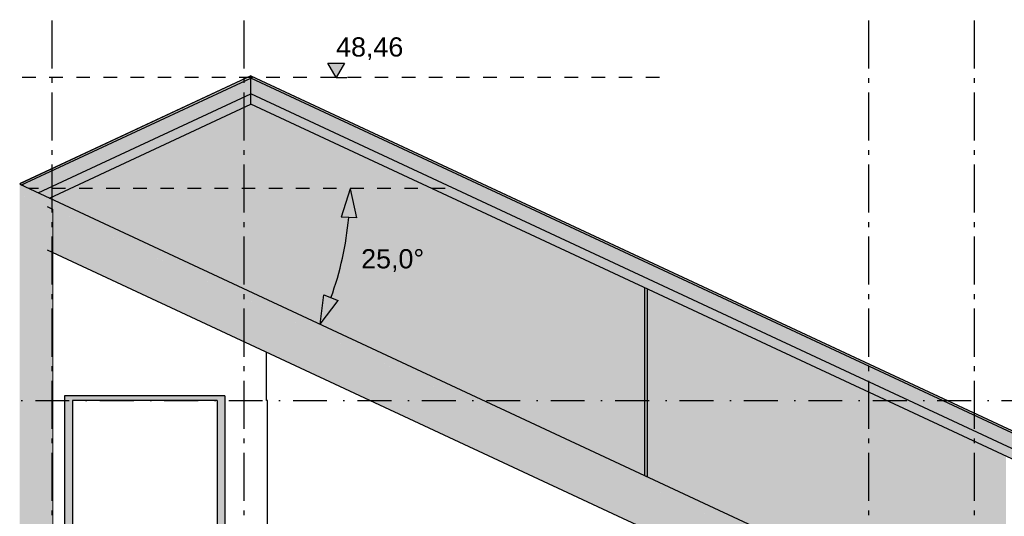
# Model space of a CAD drawing. Header units: millimetres. Extents: x 165469 to 203387225, y -6480348228 to 105421.
# Tile 13 of 67: x 198558952 to 198569199, y -6480304217 to -6480299047. Entities that reach past the tile are written whole.
import ezdxf
from ezdxf.enums import TextEntityAlignment as Align

# ---------------------------------------------------------------- set-up
doc = ezdxf.new("R2010")
doc.units = ezdxf.units.MM
doc.header["$LTSCALE"] = 0.5
doc.header["$MEASUREMENT"] = 0
for name, pattern in [('Akselinje', [1500, 1000, -200, 100, -200]), ('PLINE', [0]), ('Prikk & stiplet', [1340.555525, 705.555534, -352.777767, 0, -282.222223]), ('Små Stiplet', [564.444444, 282.222222, -282.222222])]:
    doc.linetypes.add(name, pattern=pattern)
for name, color, linetype in [('23-- Yttervegger (Skravur)(Nye konstruksjoner)', 7, 'Continuous'), ('23-- Yttervegger(Nye konstruksjoner)', 7, 'Continuous'), ('24-- Innervegger(Nye konstruksjoner)', 7, 'Continuous'), ('26-- Yttertak (Skravur)(Nye konstruksjoner)', 7, 'Continuous'), ('26-- Yttertak(Nye konstruksjoner)', 7, 'Continuous'), ('265- Gesimser_ takrenner og nedløp(Nye konstruksjoner)', 7, 'Continuous'), ('269- Andre deler av yttertak(Nye konstruksjoner)', 7, 'Continuous'), ('621- Heiser (Skravur)(Nye konstruksjoner)', 7, 'Continuous'), ('621- Heiser(Nye konstruksjoner)', 7, 'Continuous'), ('82-- Modullinjer(Nye konstruksjoner)', 7, 'Continuous'), ('842-M___1_100 Målsetting bygning', 7, 'Continuous'), ('842-M___1_100 Målsetting bygning(Nye konstruksjoner)', 7, 'Continuous'), ('842-M___1_50 Målsetting bygning(Nye konstruksjoner)', 7, 'Continuous')]:
    doc.layers.add(name, color=color, linetype=linetype)
doc.layers.add('236- Innvendig kledning og overflate(Nye konstruksjoner)', color=7, linetype='Continuous', lineweight=0)
doc.styles.add('GENERATED_STYLE_1', font='arial.ttf')
doc.styles.add('GENERATED_STYLE_2', font='arial.ttf')
doc.dimstyles.new('GENERATED_STYLE__1', dxfattribs={"dimtxt": 200, "dimasz": 95, "dimexe": 0.18, "dimexo": 1000, "dimgap": 0, "dimtad": 1, "dimdec": 0, "dimzin": 0, "dimdsep": 46, "dimtxsty": 'GENERATED_STYLE_1', "dimblk": 'ARROWHEAD_6', "dimblk1": 'ARROWHEAD_6', "dimblk2": 'ARROWHEAD_6', "dimcen": 0.09, "dimclrd": 256, "dimclre": 256, "dimclrt": 256, "dimadec": 1, "dimazin": 0, "dimtfac": 1, "dimtdec": 4, "dimtmove": 0, "dimatfit": 3, "dimfxl": 1, "dimtolj": 1, "dimtzin": 0, "dimarcsym": 0})
doc.dimstyles.new('GENERATED_STYLE__2', dxfattribs={"dimtxt": 200, "dimasz": 293.719807, "dimexe": 0.18, "dimexo": 40, "dimgap": 0, "dimtad": 1, "dimtih": 1, "dimtoh": 1, "dimdec": 0, "dimzin": 0, "dimdsep": 46, "dimtxsty": 'GENERATED_STYLE_1', "dimblk": 'ARROWHEAD_5', "dimblk1": 'ARROWHEAD_5', "dimblk2": 'ARROWHEAD_5', "dimcen": 0.09, "dimclrd": 256, "dimclre": 256, "dimclrt": 256, "dimadec": 1, "dimazin": 0, "dimtfac": 1, "dimtdec": 4, "dimtmove": 0, "dimatfit": 3, "dimfxl": 1, "dimtolj": 1, "dimtzin": 0, "dimarcsym": 0})

# ---------------------------------------------------------------- blocks, each defined once
blk = doc.blocks.new('*D3', base_point=(192408356, -6480347812))
at = {"layer": '842-M___1_100 Målsetting bygning(Nye konstruksjoner)', "linetype": 'PLINE'}
for p, q in [((198558588, -6480300806), (198558588, -6480300731)), ((198558688, -6480300806), (198558495, -6480300806)), ((198558638, -6480300856), (198558538, -6480300756)), ((198558588, -6480310012), (198558588, -6480300806)), ((198558682, -6480310012), (198558488, -6480310012)), ((198558538, -6480309962), (198558638, -6480310062)), ((198558588, -6480310088), (198558588, -6480310012))]:
    blk.add_line(p, q, dxfattribs=at)
at = {"layer": '842-M___1_100 Målsetting bygning(Nye konstruksjoner)', "insert": (198558548, -6480305714), "char_height": 200, "attachment_point": 7, "rotation": 90, "style": 'GENERATED_STYLE_1'}
blk.add_mtext('\\A1;{\\pql;\\fArial|b0|i0|c0|p0;\\W1.000000;9230}', dxfattribs=at)
blk = doc.blocks.new('ARROWHEAD_6')
at = {"linetype": 'Continuous'}
for p, q in [((0, 0), (-1, 0)), ((-0.5, -0.5), (0.5, 0.5))]:
    blk.add_line(p, q, dxfattribs=at)
blk = doc.blocks.new('*D7', base_point=(192408356, -6480347812))
at = {"layer": '842-M___1_50 Målsetting bygning(Nye konstruksjoner)', "linetype": 'Continuous'}
for points in [[(198562390, -6480300809), (198562297, -6480301104), (198562457, -6480301111)], [(198562078, -6480302217), (198562266, -6480301971), (198562118, -6480301910)]]:
    blk.add_hatch(color=256, dxfattribs=at).paths.add_polyline_path(points)
at = {"layer": '842-M___1_50 Målsetting bygning(Nye konstruksjoner)', "linetype": 'PLINE'}
for p, q in [((198562390, -6480300809), (198562297, -6480301104)), ((198562390, -6480300809), (198562457, -6480301111)), ((198562457, -6480301111), (198562297, -6480301104)), ((198562078, -6480302217), (198562118, -6480301910)), ((198562118, -6480301910), (198562266, -6480301971)), ((198562078, -6480302217), (198562266, -6480301971))]:
    blk.add_line(p, q, dxfattribs=at)
blk.add_arc((198559059, -6480300809), 3331, 340.1378, 354.8622, dxfattribs=at)
at = {"layer": '842-M___1_50 Målsetting bygning(Nye konstruksjoner)', "insert": (198562506, -6480301673), "char_height": 200, "attachment_point": 7, "style": 'GENERATED_STYLE_1'}
blk.add_mtext('\\A1;{\\pql;\\fArial|b0|i0|c0|p0;\\W1.000000;25,0°}', dxfattribs=at)
blk = doc.blocks.new('ARROWHEAD_5')
at = {"linetype": 'Continuous'}
blk.add_hatch(color=256, dxfattribs=at).paths.add_polyline_path([(-1, 0.2679), (0, 0), (-1, -0.2679)])
blk.add_line((0, 0), (-1, 0), dxfattribs=at)
blk = doc.blocks.new('Standard grid marker[3]_3', base_point=(198568885, -6480291355))
at = {"layer": '82-- Modullinjer(Nye konstruksjoner)', "linetype": 'Akselinje'}
blk.add_line((198568885, -6480291555), (198568885, -6480311112), dxfattribs=at)
at = {"layer": '82-- Modullinjer(Nye konstruksjoner)', "style": 'GENERATED_STYLE_2'}
for tag, p in [('AC_MarkerText_1_0', (198568885, -6480290680)), ('AC_MarkerText_1_1', (198568885, -6480311638))]:
    blk.add_attdef(tag, text='', height=350, rotation=360, dxfattribs=at).set_placement(p, align=Align.TOP_CENTER)
blk = doc.blocks.new('Standard grid marker[4]_3', base_point=(198561285, -6480291355))
at = {"layer": '82-- Modullinjer(Nye konstruksjoner)', "linetype": 'Akselinje'}
blk.add_line((198561285, -6480291555), (198561285, -6480311112), dxfattribs=at)
at = {"layer": '82-- Modullinjer(Nye konstruksjoner)', "style": 'GENERATED_STYLE_2'}
for tag, p in [('AC_MarkerText_1_0', (198561285, -6480290680)), ('AC_MarkerText_1_1', (198561285, -6480311638))]:
    blk.add_attdef(tag, text='', height=350, rotation=360, dxfattribs=at).set_placement(p, align=Align.TOP_CENTER)
blk = doc.blocks.new('Standard grid marker[5]_3', base_point=(198559285.172509, -6480291355.090081))
at = {"layer": '82-- Modullinjer(Nye konstruksjoner)', "linetype": 'Akselinje'}
blk.add_line((198559285.172509, -6480291555.090081), (198559285.172509, -6480311112.5), dxfattribs=at)
at = {"layer": '82-- Modullinjer(Nye konstruksjoner)', "style": 'GENERATED_STYLE_2'}
for tag, p in [('AC_MarkerText_1_0', (198559285.172509, -6480290680.090107)), ('AC_MarkerText_1_1', (198559285.172509, -6480311637.500026))]:
    blk.add_attdef(tag, text='', height=350, rotation=360, dxfattribs=at).set_placement(p, align=Align.TOP_CENTER)
blk = doc.blocks.new('Standard grid marker[6]_3', base_point=(198567785, -6480291355))
at = {"layer": '82-- Modullinjer(Nye konstruksjoner)', "linetype": 'Akselinje'}
blk.add_line((198567785, -6480291555), (198567785, -6480311112), dxfattribs=at)
at = {"layer": '82-- Modullinjer(Nye konstruksjoner)', "style": 'GENERATED_STYLE_2'}
for tag, p in [('AC_MarkerText_1_0', (198567785, -6480290680)), ('AC_MarkerText_1_1', (198567785, -6480311638))]:
    blk.add_attdef(tag, text='', height=350, rotation=360, dxfattribs=at).set_placement(p, align=Align.TOP_CENTER)

msp = doc.modelspace()

# ---------------------------------------------------------------- hatches: boundary and pattern name
at = {"layer": '23-- Yttervegger (Skravur)(Nye konstruksjoner)', "linetype": 'Continuous'}
for points in [[(198558952.2, -6480300859.1), (198558952.2, -6480303012.5), (198558971.2, -6480303012.5), (198558971.2, -6480300868)], [(198558971.2, -6480303012.5), (198559007.2, -6480303012.5), (198559007.2, -6480300884.8), (198558971.2, -6480300868)], [(198559007.2, -6480303012.5), (198559030.2, -6480303012.5), (198559030.2, -6480300895.5), (198559007.2, -6480300884.8)], [(198559030.2, -6480303012.5), (198559039.2, -6480303012.5), (198559039.2, -6480300899.7), (198559030.2, -6480300895.5)], [(198559039.2, -6480303012.5), (198559237.2, -6480303012.5), (198559237.2, -6480300992), (198559039.2, -6480300899.7)], [(198559237.2, -6480303012.5), (198559285.2, -6480303012.5), (198559285.2, -6480301014.4), (198559237.2, -6480300992)], [(198559298.2, -6480301020.5), (198559285.2, -6480301014.4), (198559285.2, -6480303012.5), (198559298.2, -6480303012.5)], [(198558952.2, -6480303012.5), (198558952.2, -6480306512.5), (198558971.2, -6480306512.5), (198558971.2, -6480303012.5)], [(198558971.2, -6480306512.5), (198559007.2, -6480306512.5), (198559007.2, -6480303012.5), (198558971.2, -6480303012.5)], [(198559007.2, -6480306512.5), (198559030.2, -6480306512.5), (198559030.2, -6480303012.5), (198559007.2, -6480303012.5)], [(198559030.2, -6480306512.5), (198559039.2, -6480306512.5), (198559039.2, -6480303012.5), (198559030.2, -6480303012.5)], [(198559039.2, -6480306512.5), (198559237.2, -6480306512.5), (198559237.2, -6480303012.5), (198559039.2, -6480303012.5)], [(198559237.2, -6480306512.5), (198559285.2, -6480306512.5), (198559285.2, -6480303012.5), (198559237.2, -6480303012.5)], [(198559298.2, -6480303012.5), (198559285.2, -6480303012.5), (198559285.2, -6480306512.5), (198559298.2, -6480306512.5)]]:
    msp.add_hatch(color=256, dxfattribs=at).paths.add_polyline_path(points)
at = {"layer": '23-- Yttervegger(Nye konstruksjoner)', "linetype": 'Continuous'}
for points in [[(198559261.6, -6480300903.4), (198561160.2, -6480301788.8), (198561160.2, -6480300018.1)], [(198559261.6, -6480300903.4), (198561160.2, -6480301788.8), (198561160.2, -6480300018.1)], [(198561160.2, -6480300018.1), (198561160.2, -6480301788.8), (198561933.8, -6480302149.5), (198561933.8, -6480300194.7), (198561357.5, -6480299926), (198561357.5, -6480299926.1)], [(198561160.2, -6480300018.1), (198561160.2, -6480301788.8), (198561933.8, -6480302149.5), (198561933.8, -6480300194.7), (198561357.5, -6480299926), (198561357.5, -6480299926.1)], [(198561933.8, -6480302149.5), (198563113.2, -6480302699.5), (198563113.2, -6480300744.7), (198561933.8, -6480300194.7)], [(198561933.8, -6480302149.5), (198563113.2, -6480302699.5), (198563113.2, -6480300744.7), (198561933.8, -6480300194.7)], [(198563113.2, -6480300744.7), (198563113.2, -6480302699.5), (198564292.7, -6480303249.5), (198564292.7, -6480301294.7)], [(198563113.2, -6480300744.7), (198563113.2, -6480302699.5), (198564292.7, -6480303249.5), (198564292.7, -6480301294.7)], [(198565459.8, -6480301838.9), (198564292.7, -6480301294.7), (198564292.7, -6480303249.5), (198565459.8, -6480303793.7), (198565459.8, -6480303012.5)], [(198565459.8, -6480301838.9), (198564292.7, -6480301294.7), (198564292.7, -6480303249.5), (198565459.8, -6480303793.7), (198565459.8, -6480303012.5)], [(198567976.6, -6480303012.5), (198565485.2, -6480301850.7), (198565485.2, -6480303012.5)], [(198567976.6, -6480303012.5), (198565485.2, -6480301850.7), (198565485.2, -6480303012.5)], [(198565485.2, -6480303012.5), (198565485.2, -6480303805.5), (198567818.2, -6480304893.4), (198567818.2, -6480304993.4), (198567518.2, -6480304853.5), (198567518.2, -6480306512.5), (198569218.2, -6480306512.5), (198569218.2, -6480303591.5), (198567976.6, -6480303012.5)], [(198565485.2, -6480303012.5), (198565485.2, -6480303805.5), (198567818.2, -6480304893.4), (198567818.2, -6480304993.4), (198567518.2, -6480304853.5), (198567518.2, -6480306512.5), (198569218.2, -6480306512.5), (198569218.2, -6480303591.5), (198567976.6, -6480303012.5)]]:
    msp.add_hatch(color=256, dxfattribs=at).paths.add_polyline_path(points)
at = {"layer": '24-- Innervegger(Nye konstruksjoner)', "linetype": 'Continuous'}
for points in [[(198565459.8, -6480303012.5), (198565485.2, -6480303012.5), (198565485.2, -6480301850.7), (198565459.8, -6480301838.9)], [(198565459.8, -6480303012.5), (198565485.2, -6480303012.5), (198565485.2, -6480301850.7), (198565459.8, -6480301838.9)], [(198565459.8, -6480303793.7), (198565485.2, -6480303805.5), (198565485.2, -6480303012.5), (198565459.8, -6480303012.5)], [(198565459.8, -6480303793.7), (198565485.2, -6480303805.5), (198565485.2, -6480303012.5), (198565459.8, -6480303012.5)]]:
    msp.add_hatch(color=256, dxfattribs=at).paths.add_polyline_path(points)
at = {"layer": '26-- Yttertak (Skravur)(Nye konstruksjoner)', "linetype": 'Continuous'}
for points in [[(198558952.2, -6480300859.1), (198567410.5, -6480304803.3), (198567410.5, -6480304703.3), (198558952.2, -6480300759.1)], [(198560747.7, -6480301696.4), (198559298.2, -6480301020.5), (198559298.2, -6480301470.5), (198567172.2, -6480305142.2), (198567172.2, -6480304692.2)]]:
    msp.add_hatch(color=256, dxfattribs=at).paths.add_polyline_path(points)
at = {"layer": '26-- Yttertak(Nye konstruksjoner)', "linetype": 'Continuous'}
for points in [[(198558957.7, -6480300756.6), (198558952.2, -6480300759.1), (198558960.8, -6480300763.2)], [(198558957.7, -6480300756.6), (198558952.2, -6480300759.1), (198558960.8, -6480300763.2)], [(198558985.1, -6480300760.9), (198558970.5, -6480300767.7), (198558985.1, -6480300774.5)], [(198558985.1, -6480300760.9), (198558970.5, -6480300767.7), (198558985.1, -6480300774.5)]]:
    msp.add_hatch(color=256, dxfattribs=at).paths.add_polyline_path(points)
at = {"layer": '269- Andre deler av yttertak(Nye konstruksjoner)', "linetype": 'Continuous'}
for points in [[(198558952.2, -6480300754), (198558952.2, -6480300759.1), (198558957.7, -6480300756.6), (198558955.8, -6480300752.5), (198561357.4, -6480299632.6), (198561357.4, -6480299632.4)], [(198558952.2, -6480300754), (198558952.2, -6480300759.1), (198558957.7, -6480300756.6), (198558955.8, -6480300752.5), (198561357.4, -6480299632.6), (198561357.4, -6480299632.4)], [(198561357.4, -6480299632.6), (198558955.8, -6480300752.5), (198558960.8, -6480300763.2), (198558970.5, -6480300767.7), (198561357.5, -6480299654.6), (198561357.5, -6480299654.5), (198561357.4, -6480299654.5)], [(198561357.4, -6480299632.6), (198558955.8, -6480300752.5), (198558960.8, -6480300763.2), (198558970.5, -6480300767.7), (198561357.5, -6480299654.6), (198561357.5, -6480299654.5), (198561357.4, -6480299654.5)], [(198558985.1, -6480300760.9), (198558985.1, -6480300774.5), (198559145.6, -6480300849.4), (198561357.5, -6480299817.9), (198561357.5, -6480299817.8), (198561357.4, -6480299817.8), (198561357.4, -6480299654.7)], [(198558985.1, -6480300760.9), (198558985.1, -6480300774.5), (198559145.6, -6480300849.4), (198561357.5, -6480299817.9), (198561357.5, -6480299817.8), (198561357.4, -6480299817.8), (198561357.4, -6480299654.7)], [(198561357.4, -6480299632.6), (198561357.4, -6480299632.6), (198561357.4, -6480299632.5), (198561357.4, -6480299632.4)], [(198561357.4, -6480299632.6), (198561357.4, -6480299632.6), (198561357.4, -6480299632.5), (198561357.4, -6480299632.4)], [(198561357.4, -6480299654.5), (198569621.3, -6480303508), (198569629.7, -6480303489.9), (198561357.4, -6480299632.4)], [(198561357.4, -6480299654.5), (198569621.3, -6480303508), (198569629.7, -6480303489.9), (198561357.4, -6480299632.4)], [(198561357.4, -6480299817.8), (198569600.4, -6480303661.6), (198569600.4, -6480303498.3), (198561357.5, -6480299654.5), (198561357.5, -6480299654.6), (198561357.4, -6480299654.7)], [(198561357.4, -6480299817.8), (198569600.4, -6480303661.6), (198569600.4, -6480303498.3), (198561357.5, -6480299654.5), (198561357.5, -6480299654.6), (198561357.4, -6480299654.7)], [(198561357.4, -6480299818), (198559145.6, -6480300849.4), (198559261.6, -6480300903.4), (198561357.5, -6480299926.1), (198561357.5, -6480299926), (198561357.4, -6480299925.9)], [(198561357.4, -6480299818), (198559145.6, -6480300849.4), (198559261.6, -6480300903.4), (198561357.5, -6480299926.1), (198561357.5, -6480299926), (198561357.4, -6480299925.9)], [(198561357.4, -6480299818), (198561357.4, -6480299925.9), (198569600.4, -6480303769.7), (198569600.4, -6480303661.6), (198561357.5, -6480299817.8), (198561357.5, -6480299817.9)], [(198561357.4, -6480299818), (198561357.4, -6480299925.9), (198569600.4, -6480303769.7), (198569600.4, -6480303661.6), (198561357.5, -6480299817.8), (198561357.5, -6480299817.9)]]:
    msp.add_hatch(color=256, dxfattribs=at).paths.add_polyline_path(points)
at = {"layer": '621- Heiser (Skravur)(Nye konstruksjoner)', "linetype": 'Continuous'}
for points in [[(198559420.2, -6480302962.5), (198559420.2, -6480303012.5), (198561088.2, -6480303012.5), (198561088.2, -6480302962.5)], [(198559500.2, -6480310012.5), (198559500.2, -6480303012.5), (198559420.2, -6480303012.5), (198559420.2, -6480310012.5)], [(198561008.2, -6480307912.5), (198561088.2, -6480307912.5), (198561088.2, -6480303012.5), (198561008.2, -6480303012.5)]]:
    msp.add_hatch(color=256, dxfattribs=at).paths.add_polyline_path(points)
at = {"layer": '842-M___1_100 Målsetting bygning', "linetype": 'Continuous'}
msp.add_hatch(color=256, dxfattribs=at).paths.add_polyline_path([(198562245.4, -6480299647.9), (198562332.4, -6480299497.9), (198562158.4, -6480299497.9)])

# ---------------------------------------------------------------- linework, layer by layer
at = {"linetype": 'Prikk & stiplet'}
msp.add_line((198549060.3, -6480303012.5), (198573718.2, -6480303012.5), dxfattribs=at)
at = {"layer": '23-- Yttervegger(Nye konstruksjoner)', "linetype": 'PLINE'}
for p, q in [((198559237.2, -6480300992), (198559285.2, -6480301014.4)), ((198565472.2, -6480303799.5), (198565485.2, -6480303799.5))]:
    msp.add_line(p, q, dxfattribs=at)
at = {"layer": '236- Innvendig kledning og overflate(Nye konstruksjoner)', "linetype": 'PLINE'}
for p, q in [((198559285.2, -6480301014.4), (198559298.2, -6480301020.5)), ((198559298.2, -6480301020.5), (198559298.2, -6480303012.5)), ((198559298.2, -6480303012.5), (198559298.2, -6480306512.5))]:
    msp.add_line(p, q, dxfattribs=at)
at = {"layer": '24-- Innervegger(Nye konstruksjoner)', "linetype": 'PLINE'}
for p, q in [((198565459.8, -6480303012.5), (198565459.8, -6480301838.9)), ((198565485.2, -6480303012.5), (198565485.2, -6480301850.7)), ((198561519.2, -6480303012.5), (198561519.2, -6480302506.2)), ((198561532.2, -6480303012.5), (198561519.2, -6480303012.5)), ((198561532.2, -6480306512.5), (198561532.2, -6480303012.5)), ((198565459.8, -6480303793.7), (198565459.8, -6480303012.5)), ((198565485.2, -6480303799.5), (198565485.2, -6480303012.5))]:
    msp.add_line(p, q, dxfattribs=at)
at = {"layer": '26-- Yttertak(Nye konstruksjoner)', "linetype": 'PLINE'}
for p, q in [((198558952.2, -6480300759.2), (198558957.7, -6480300756.6)), ((198559237.2, -6480301442), (198567233.2, -6480305170.6))]:
    msp.add_line(p, q, dxfattribs=at)
at = {"layer": '26-- Yttertak(Nye konstruksjoner)', "linetype": 'PLINE', "flags": 128}
msp.add_lwpolyline([(198558952.2, -6480300759.1), (198567410.5, -6480304703.3), (198567818.2, -6480304893.4)], dxfattribs=at)
at = {"layer": '265- Gesimser_ takrenner og nedløp(Nye konstruksjoner)', "linetype": 'Små Stiplet'}
for p, q in [((198565609.8, -6480299647.9), (198557007.7, -6480299647.9)), ((198563379.6, -6480300805.8), (198559052.2, -6480300805.8))]:
    msp.add_line(p, q, dxfattribs=at)
at = {"layer": '269- Andre deler av yttertak(Nye konstruksjoner)', "linetype": 'PLINE'}
for p, q in [((198561357.4, -6480299632.4), (198558952.2, -6480300754)), ((198561357.5, -6480299632.6), (198558955.8, -6480300752.5)), ((198558970.5, -6480300767.7), (198561357.5, -6480299654.6)), ((198561357.4, -6480299632.4), (198561357.4, -6480299632.5)), ((198561357.4, -6480299632.6), (198561357.4, -6480299632.4)), ((198561357.4, -6480299632.6), (198561357.4, -6480299632.4)), ((198561357.4, -6480299632.4), (198569629.7, -6480303489.9)), ((198561357.4, -6480299632.6), (198561357.4, -6480299632.4)), ((198561357.4, -6480299654.5), (198561357.4, -6480299632.6)), ((198561357.5, -6480299654.5), (198561357.4, -6480299654.5)), ((198561357.4, -6480299817.8), (198561357.4, -6480299654.7)), ((198561357.5, -6480299654.5), (198561357.5, -6480299632.6)), ((198561357.5, -6480299654.6), (198561357.5, -6480299654.5)), ((198569621.3, -6480303508), (198561357.5, -6480299654.5)), ((198561357.5, -6480299817.8), (198561357.5, -6480299654.6)), ((198559145.6, -6480300849.4), (198561357.5, -6480299817.9)), ((198561357.5, -6480299817.8), (198561357.4, -6480299817.8)), ((198561357.4, -6480299925.9), (198561357.4, -6480299818)), ((198561357.5, -6480299817.9), (198561357.5, -6480299817.8)), ((198569600.4, -6480303661.6), (198561357.5, -6480299817.8)), ((198561357.5, -6480299926), (198561357.5, -6480299817.9)), ((198559261.6, -6480300903.4), (198561357.5, -6480299926.1)), ((198561357.5, -6480299926), (198561357.4, -6480299925.9)), ((198561357.5, -6480299926.1), (198561357.5, -6480299926)), ((198569600.4, -6480303769.7), (198561357.5, -6480299926)), ((198558955.8, -6480300752.5), (198558960.8, -6480300763.2)), ((198558985.1, -6480300760.9), (198558985.1, -6480300774.5))]:
    msp.add_line(p, q, dxfattribs=at)
at = {"layer": '621- Heiser(Nye konstruksjoner)', "linetype": 'PLINE'}
for p, q in [((198561088.2, -6480302962.5), (198559420.2, -6480302962.5)), ((198559500.2, -6480303012.5), (198559500.2, -6480310012.5)), ((198561008.2, -6480303012.5), (198559500.2, -6480303012.5)), ((198561008.2, -6480303012.5), (198561008.2, -6480307912.5))]:
    msp.add_line(p, q, dxfattribs=at)
at = {"layer": '621- Heiser(Nye konstruksjoner)', "linetype": 'PLINE', "flags": 128}
for points in [[(198559420.2, -6480302962.5), (198559420.2, -6480303012.5), (198559420.2, -6480310012.5), (198559420.2, -6480310062.5)], [(198561088.2, -6480302962.5), (198561088.2, -6480303012.5), (198561088.2, -6480307912.5)]]:
    msp.add_lwpolyline(points, dxfattribs=at)
at = {"layer": '842-M___1_100 Målsetting bygning', "linetype": 'PLINE'}
for p, q in [((198562245.4, -6480299647.9), (198562158.4, -6480299497.9)), ((198562158.4, -6480299497.9), (198562332.4, -6480299497.9)), ((198562332.4, -6480299497.9), (198562245.4, -6480299647.9)), ((198562245.4, -6480299647.9), (198562132.9, -6480299647.9)), ((198562245.4, -6480299647.9), (198562357.9, -6480299647.9))]:
    msp.add_line(p, q, dxfattribs=at)

# ---------------------------------------------------------------- block references
at = {"layer": '82-- Modullinjer(Nye konstruksjoner)', "linetype": 'PLINE'}
for name, p in [('Standard grid marker[5]_3', (198559285.2, -6480291355.1)), ('Standard grid marker[4]_3', (198561285.2, -6480291355.1)), ('Standard grid marker[6]_3', (198567785.2, -6480291355.1)), ('Standard grid marker[3]_3', (198568885.2, -6480291355.1))]:
    msp.add_blockref(name, p, dxfattribs=at)

# ---------------------------------------------------------------- texts
at = {"layer": '842-M___1_100 Målsetting bygning', "insert": (198562245.4, -6480299467.9), "char_height": 200, "attachment_point": 7, "style": 'GENERATED_STYLE_1'}
msp.add_mtext('\\A1;{\\pql;\\fArial|b0|i0|c0|p0;\\W1.000000;48,46}', dxfattribs=at)

# ---------------------------------------------------------------- dimensions: what is measured, and where the dimension line sits
at = {"layer": '842-M___1_100 Målsetting bygning(Nye konstruksjoner)', "linetype": 'Continuous'}
dim = msp.add_linear_dim(base=(198558588.4, -6480300805.8), p1=(198553785.2, -6480310012.5), p2=(198559052.2, -6480300805.8), angle=90, text='9230', dimstyle='GENERATED_STYLE__1', dxfattribs=at)
dim.commit()
dim.dimension.update_dxf_attribs({"geometry": '*D3', "text_midpoint": (198558448.4, -6480305409.8), "dimtype": 160, "text_rotation": 90})
at = {"layer": '842-M___1_50 Målsetting bygning(Nye konstruksjoner)', "linetype": 'Continuous'}
dim = msp.add_angular_dim_3p(base=(198562311.1, -6480301530), center=(198559059.4, -6480300809.1), p1=(198561933.8, -6480302149.5), p2=(198561285.2, -6480300809.1), dimstyle='GENERATED_STYLE__2', dxfattribs=at)
dim.commit()
dim.dimension.update_dxf_attribs({"geometry": '*D7', "text_midpoint": (198562818.5, -6480301573.3), "dimtype": 165})

doc.saveas('drawing.dxf')
